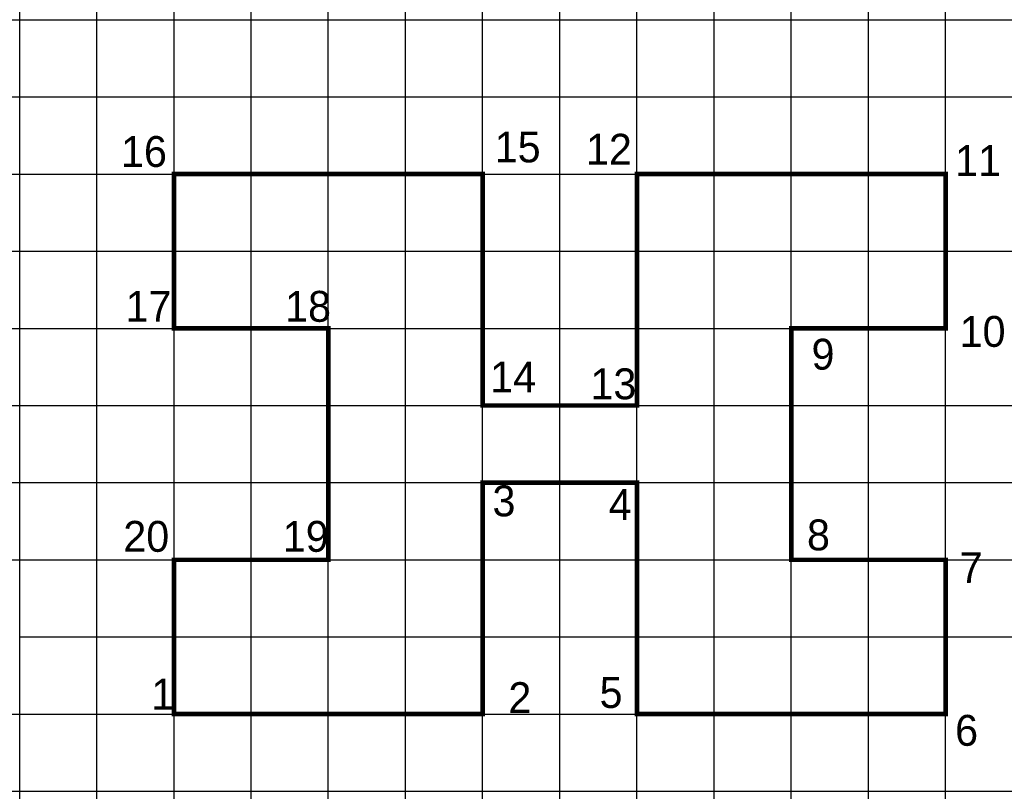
# Model space of a CAD drawing. Header units: inches. Extents: x 0 to 12.8, y 0 to 10.
import ezdxf

# ---------------------------------------------------------------- set-up
doc = ezdxf.new("R2010")
doc.units = ezdxf.units.IN
doc.header["$MEASUREMENT"] = 0
doc.header["$PDMODE"] = 2
doc.header["$PDSIZE"] = -2.5

msp = doc.modelspace()

# ---------------------------------------------------------------- linework, layer by layer
at = {"const_width": 0.06}
msp.add_lwpolyline([(2, 1), (6, 1), (6, 4), (8, 4), (8, 1), (12, 1), (12, 3), (10, 3), (10, 6), (12, 6), (12, 8), (8, 8), (8, 5), (6, 5), (6, 8), (2, 8), (2, 6), (4, 6), (4, 3), (2, 3)], close=True, dxfattribs=at)
for p in [(0, 10), (1, 10), (2, 10), (3, 10), (4, 10), (5, 10), (6, 10), (7, 10), (8, 10), (9, 10), (10, 10), (11, 10), (12, 10), (0, 9), (1, 9), (2, 9), (3, 9), (4, 9), (5, 9), (6, 9), (7, 9), (8, 9), (9, 9), (10, 9), (11, 9), (12, 9), (0, 8), (1, 8), (2, 8), (3, 8), (4, 8), (5, 8), (6, 8), (7, 8), (8, 8), (9, 8), (9, 8), (10, 8), (11, 8), (0, 7), (1, 7), (2, 7), (3, 7), (4, 7), (5, 7), (6, 7), (7, 7), (8, 7), (9, 7), (10, 7), (11, 7), (12, 7), (0, 6), (1, 6), (2, 6), (3, 6), (4, 6), (5, 6), (6, 6), (7, 6), (8, 6), (9, 6), (10, 6), (11, 6), (0, 5), (1, 5), (2, 5), (3, 5), (4, 5), (5, 5), (6, 5), (7, 5), (8, 5), (9, 5), (10, 5), (11, 5), (12, 5), (0, 4), (1, 4), (2, 4), (3, 4), (4, 4), (5, 4), (6, 4), (7, 4), (8, 4), (9, 4), (10, 4), (11, 4), (12, 4), (0, 3), (1, 3), (3, 3), (4, 3), (5, 3), (7, 3), (8, 3), (9, 3), (10, 3), (11, 3), (12, 3), (1, 2), (2, 2), (3, 2), (4, 2), (5, 2), (6, 2), (7, 2), (8, 2), (9, 2), (10, 2), (11, 2), (12, 2), (0, 1), (1, 1), (2, 1), (3, 1), (4, 1), (5, 1), (6, 1), (7, 1), (8, 1), (9, 1), (10, 1), (11, 1), (0, 0), (1, 0), (2, 0), (3, 0), (4, 0), (5, 0), (6, 0), (7, 0), (8, 0), (9, 0), (10, 0), (11, 0), (12, 0)]:
    msp.add_point(p)

# ---------------------------------------------------------------- texts
for s, p in [('15', (6.157, 8.151)), ('16', (1.313, 8.092)), ('12', (7.339, 8.121)), ('11', (12.124, 7.974)), ('17', (1.372, 6.085)), ('18', (3.44, 6.085)), ('10', (12.183, 5.76)), ('9', (10.263, 5.465)), ('14', (6.098, 5.17)), ('13', (7.398, 5.081)), ('3', (6.128, 3.564)), ('4', (7.634, 3.517)), ('20', (1.343, 3.104)), ('19', (3.41, 3.104)), ('8', (10.204, 3.123)), ('7', (12.183, 2.698)), ('1', (1.705, 1.059)), ('2', (6.334, 1.014)), ('5', (7.516, 1.08)), ('6', (12.124, 0.59))]:
    msp.add_text(s, height=0.4).set_placement(p)

doc.saveas('drawing.dxf')
